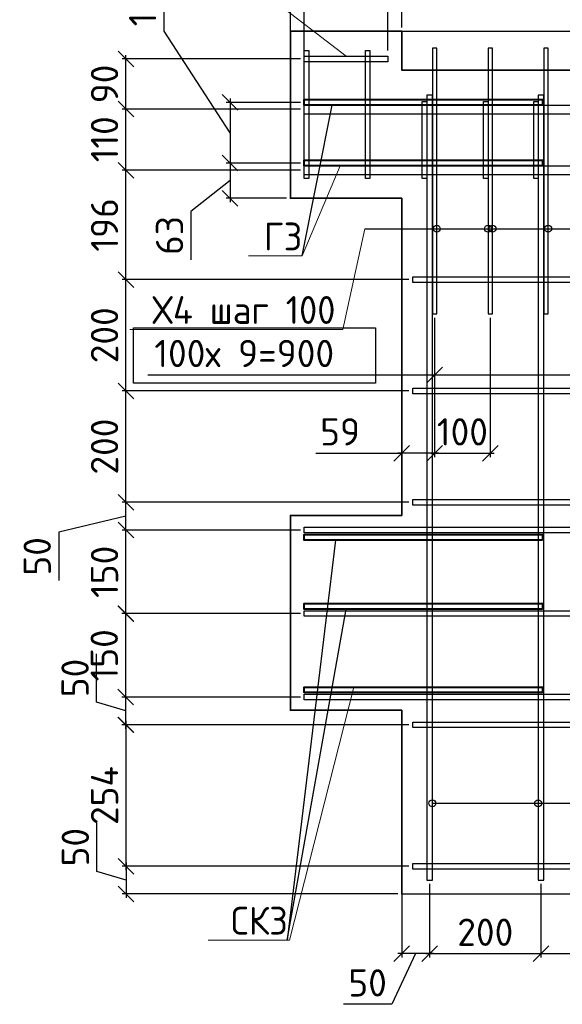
# Model space of a CAD drawing. Header units: millimetres. Extents: x 40580 to 2152466, y -328404 to 177125.
# Tile 182 of 252: x 521771 to 526643, y 163421 to 172266. Entities that reach past the tile are written whole.
import ezdxf
from ezdxf import colors
from ezdxf.entities.mleader import LeaderData, LeaderLine
from ezdxf.math import Vec2, Vec3

# ---------------------------------------------------------------- set-up
doc = ezdxf.new("R2010")
doc.units = ezdxf.units.MM
doc.linetypes.add('CENTER', pattern=[2, 1.25, -0.25, 0.25, -0.25])
for name, color, linetype, lineweight in [('Арм_хомуты', 133, 'Continuous', 18), ('ОСИ', 7, 'CENTER', 15), ('Перекрытие ж_бетон', 250, 'Continuous', 30), ('подоснова', 151, 'Continuous', 5), ('Столовая Двери и окна', 7, 'Continuous', 15)]:
    doc.layers.add(name, color=color, linetype=linetype, lineweight=lineweight)
doc.layers.add('Стена_ бетон несущ.', color=7, linetype='Continuous', lineweight=70, true_color=0xb4b496)
doc.styles.add('GOST-2.304_Type-B', font='GOST_Common.ttf')
doc.styles.get("Standard").update_dxf_attribs({"font": 'isocpeur.ttf'})
doc.dimstyles.new('Осевые', dxfattribs={"dimscale": 0.7, "dimtxt": 450, "dimasz": 400, "dimexe": 100, "dimexo": 100, "dimgap": 100, "dimtad": 1, "dimdec": 0, "dimzin": 0, "dimdsep": 46, "dimtxsty": 'Standard', "dimblk": 'OBLIQUE', "dimcen": 9, "dimdle": 100, "dimazin": 0, "dimtm": 1e-09, "dimtfac": 1, "dimtdec": 0, "dimtofl": 0, "dimtmove": 0, "dimatfit": 3, "dimfxl": 1, "dimtolj": 1, "dimtzin": 0, "dimarcsym": 0})

# ---------------------------------------------------------------- blocks, each defined once
blk = doc.blocks.new('_OBLIQUE')
at = {"color": 0, "linetype": 'ByBlock'}
blk.add_line((-0.5, -0.5), (0.5, 0.5), dxfattribs=at)
blk = doc.blocks.new('*D6134')
at = {"layer": 'Defpoints', "color": 0, "linetype": 'ByBlock', "lineweight": 25, "ltscale": 13, "transparency": 16777216}
for p in [(524326.5, 171523.8), (523659.9, 170978.4), (524326.5, 170978.4)]:
    blk.add_point(p, dxfattribs=at)
at = {"layer": 'ОСИ', "color": 0, "linetype": 'ByBlock', "lineweight": -2, "ltscale": 13, "transparency": 16777216}
for p, q in [((523067.5, 172164), (523067.5, 172720.5)), ((523659.9, 171251.1), (523067.5, 172164)), ((524291.5, 171523.8), (523624.9, 171523.8)), ((523659.9, 171558.8), (523659.9, 170943.4)), ((524291.5, 170978.4), (523624.9, 170978.4))]:
    blk.add_line(p, q, dxfattribs=at)
at = {"layer": 'ОСИ', "color": 0, "linetype": 'ByBlock', "lineweight": -2, "ltscale": 13, "transparency": 16777216, "xscale": 140, "yscale": 140, "zscale": 140}
for p, rotation in [((523659.9, 171523.8), 90), ((523659.9, 170978.4), 270)]:
    blk.add_blockref('_OBLIQUE', p, dxfattribs=dict(at, rotation=rotation))
at = {"layer": 'ОСИ', "color": 0, "linetype": 'ByBlock', "ltscale": 13, "transparency": 16777216, "insert": (522875, 172442.3), "char_height": 245, "attachment_point": 5, "rotation": 90}
blk.add_mtext('\\A1;109', dxfattribs=at)
blk = doc.blocks.new('*D6135')
at = {"layer": 'Defpoints', "color": 0, "linetype": 'ByBlock', "lineweight": 25, "ltscale": 13, "transparency": 16777216}
for p in [(524326.5, 170978.4), (523659.9, 170662.3), (524201.5, 170662.3)]:
    blk.add_point(p, dxfattribs=at)
at = {"layer": 'ОСИ', "color": 0, "linetype": 'ByBlock', "lineweight": -2, "ltscale": 13, "transparency": 16777216}
for p, q in [((524291.5, 170978.4), (523624.9, 170978.4)), ((523659.9, 171013.4), (523659.9, 170627.3)), ((523659.9, 170820.4), (523309.2, 170544.4)), ((524166.5, 170662.3), (523624.9, 170662.3)), ((523309.2, 170544.4), (523309.2, 170110.4))]:
    blk.add_line(p, q, dxfattribs=at)
at = {"layer": 'ОСИ', "color": 0, "linetype": 'ByBlock', "lineweight": -2, "ltscale": 13, "transparency": 16777216, "xscale": 140, "yscale": 140, "zscale": 140}
for p, rotation in [((523659.9, 170978.4), 90), ((523659.9, 170662.3), 270)]:
    blk.add_blockref('_OBLIQUE', p, dxfattribs=dict(at, rotation=rotation))
at = {"layer": 'ОСИ', "color": 0, "linetype": 'ByBlock', "ltscale": 13, "transparency": 16777216, "insert": (523116.7, 170327.4), "char_height": 245, "attachment_point": 5, "rotation": 90}
blk.add_mtext('\\A1;63', dxfattribs=at)
blk = doc.blocks.new('*D5997')
at = {"layer": 'Defpoints', "color": 0, "linetype": 'ByBlock', "lineweight": 25, "ltscale": 13, "transparency": 16777216}
for p in [(525496.5, 169623.1), (525996.5, 169623.1), (525996.5, 168371.1)]:
    blk.add_point(p, dxfattribs=at)
at = {"layer": 'ОСИ', "color": 0, "linetype": 'ByBlock', "lineweight": -2, "ltscale": 13, "transparency": 16777216}
for p, q in [((525496.5, 169588.1), (525496.5, 168336.1)), ((525996.5, 169588.1), (525996.5, 168336.1)), ((525461.5, 168371.1), (526031.5, 168371.1))]:
    blk.add_line(p, q, dxfattribs=at)
at = {"layer": 'ОСИ', "color": 0, "linetype": 'ByBlock', "lineweight": -2, "ltscale": 13, "transparency": 16777216, "xscale": 140, "yscale": 140, "zscale": 140, "rotation": 180}
blk.add_blockref('_OBLIQUE', (525496.5, 168371.1), dxfattribs=at)
at = {"layer": 'ОСИ', "color": 0, "linetype": 'ByBlock', "lineweight": -2, "ltscale": 13, "transparency": 16777216, "xscale": 140, "yscale": 140, "zscale": 140}
blk.add_blockref('_OBLIQUE', (525996.5, 168371.1), dxfattribs=at)
at = {"layer": 'ОСИ', "color": 0, "linetype": 'ByBlock', "ltscale": 13, "transparency": 16777216, "insert": (525746.5, 168563.6), "char_height": 245, "attachment_point": 5}
blk.add_mtext('\\A1;100', dxfattribs=at)
blk = doc.blocks.new('*D5998')
at = {"layer": 'Defpoints', "color": 0, "linetype": 'ByBlock', "lineweight": 25, "ltscale": 13, "transparency": 16777216}
for p in [(525496.5, 169623.1), (529996.5, 169623.1), (529996.5, 169075.3)]:
    blk.add_point(p, dxfattribs=at)
at = {"layer": 'ОСИ', "color": 0, "linetype": 'ByBlock', "lineweight": -2, "ltscale": 13, "transparency": 16777216}
for p, q in [((525496.5, 169588.1), (525496.5, 169040.3)), ((529996.5, 169588.1), (529996.5, 169040.3)), ((522921.4, 169075.3), (525496.5, 169075.3)), ((525461.5, 169075.3), (530031.5, 169075.3))]:
    blk.add_line(p, q, dxfattribs=at)
at = {"layer": 'ОСИ', "color": 0, "linetype": 'ByBlock', "lineweight": -2, "ltscale": 13, "transparency": 16777216, "xscale": 140, "yscale": 140, "zscale": 140, "rotation": 180}
blk.add_blockref('_OBLIQUE', (525496.5, 169075.3), dxfattribs=at)
at = {"layer": 'ОСИ', "color": 0, "linetype": 'ByBlock', "lineweight": -2, "ltscale": 13, "transparency": 16777216, "xscale": 140, "yscale": 140, "zscale": 140}
blk.add_blockref('_OBLIQUE', (529996.5, 169075.3), dxfattribs=at)
at = {"layer": 'ОСИ', "color": 0, "linetype": 'ByBlock', "ltscale": 13, "transparency": 16777216, "insert": (523787.6, 169267.8), "char_height": 245, "attachment_point": 5}
blk.add_mtext('\\A1;100х 9=900', dxfattribs=at)
blk = doc.blocks.new('*D5999')
at = {"layer": 'Defpoints', "color": 0, "linetype": 'ByBlock', "lineweight": 25, "ltscale": 13, "transparency": 16777216}
for p in [(525201.4, 169623), (525496.5, 169623.1), (525201.4, 168371.1)]:
    blk.add_point(p, dxfattribs=at)
at = {"layer": 'ОСИ', "color": 0, "linetype": 'ByBlock', "lineweight": -2, "ltscale": 13, "transparency": 16777216}
for p, q in [((525201.4, 169588), (525201.4, 168336.1)), ((525496.5, 169588.1), (525496.5, 168336.1)), ((524431, 168371.1), (525201.4, 168371.1)), ((525531.5, 168371.1), (525166.4, 168371.1))]:
    blk.add_line(p, q, dxfattribs=at)
at = {"layer": 'ОСИ', "color": 0, "linetype": 'ByBlock', "lineweight": -2, "ltscale": 13, "transparency": 16777216, "xscale": 140, "yscale": 140, "zscale": 140, "rotation": 180}
blk.add_blockref('_OBLIQUE', (525201.4, 168371.1), dxfattribs=at)
at = {"layer": 'ОСИ', "color": 0, "linetype": 'ByBlock', "lineweight": -2, "ltscale": 13, "transparency": 16777216, "xscale": 140, "yscale": 140, "zscale": 140}
blk.add_blockref('_OBLIQUE', (525496.5, 168371.1), dxfattribs=at)
at = {"layer": 'ОСИ', "color": 0, "linetype": 'ByBlock', "ltscale": 13, "transparency": 16777216, "insert": (524648, 168563.6), "char_height": 245, "attachment_point": 5}
blk.add_mtext('\\A1;59', dxfattribs=at)
blk = doc.blocks.new('*D6137')
at = {"layer": 'Defpoints', "color": 0, "linetype": 'ByBlock', "lineweight": 25, "ltscale": 13, "transparency": 16777216}
for p in [(539076.5, 174437.1), (524326.5, 171458.8), (539076.5, 171458.8)]:
    blk.add_point(p, dxfattribs=at)
at = {"layer": 'ОСИ', "color": 0, "linetype": 'ByBlock', "lineweight": -2, "ltscale": 13, "transparency": 16777216}
for p, q in [((524291.5, 174437.1), (539111.5, 174437.1)), ((524326.5, 171493.8), (524326.5, 174472.1)), ((539076.5, 171493.8), (539076.5, 174472.1))]:
    blk.add_line(p, q, dxfattribs=at)
at = {"layer": 'ОСИ', "color": 0, "linetype": 'ByBlock', "lineweight": -2, "ltscale": 13, "transparency": 16777216, "xscale": 140, "yscale": 140, "zscale": 140, "rotation": 180}
blk.add_blockref('_OBLIQUE', (524326.5, 174437.1), dxfattribs=at)
at = {"layer": 'ОСИ', "color": 0, "linetype": 'ByBlock', "lineweight": -2, "ltscale": 13, "transparency": 16777216, "xscale": 140, "yscale": 140, "zscale": 140}
blk.add_blockref('_OBLIQUE', (539076.5, 174437.1), dxfattribs=at)
at = {"layer": 'ОСИ', "color": 0, "linetype": 'ByBlock', "ltscale": 13, "transparency": 16777216, "insert": (531701.5, 174629.6), "char_height": 245, "attachment_point": 5}
blk.add_mtext('\\A1;2950', dxfattribs=at)
blk = doc.blocks.new('_None')
blk = doc.blocks.new('*D6138')
at = {"layer": 'Defpoints', "color": 0, "linetype": 'ByBlock', "lineweight": 25, "ltscale": 13, "transparency": 16777216}
for p in [(524326.5, 172821.9), (525076.4, 171953.4), (524326.5, 171938.4)]:
    blk.add_point(p, dxfattribs=at)
at = {"layer": 'ОСИ', "color": 0, "linetype": 'ByBlock', "lineweight": -2, "ltscale": 13, "transparency": 16777216}
for p, q in [((524326.5, 171973.4), (524326.5, 172856.9)), ((525076.4, 171988.4), (525076.4, 172856.9)), ((525111.4, 172821.9), (524291.5, 172821.9))]:
    blk.add_line(p, q, dxfattribs=at)
at = {"layer": 'ОСИ', "color": 0, "linetype": 'ByBlock', "lineweight": -2, "ltscale": 13, "transparency": 16777216, "xscale": 140, "yscale": 140, "zscale": 140, "rotation": 180}
blk.add_blockref('_OBLIQUE', (524326.5, 172821.9), dxfattribs=at)
at = {"layer": 'ОСИ', "color": 0, "linetype": 'ByBlock', "lineweight": -2, "ltscale": 13, "transparency": 16777216, "xscale": 140, "yscale": 140, "zscale": 140}
blk.add_blockref('_OBLIQUE', (525076.4, 172821.9), dxfattribs=at)
at = {"layer": 'ОСИ', "color": 0, "linetype": 'ByBlock', "ltscale": 13, "transparency": 16777216, "insert": (524701.4, 173014.4), "char_height": 245, "attachment_point": 5}
blk.add_mtext('\\A1;150', dxfattribs=at)
blk = doc.blocks.new('*D6139')
at = {"layer": 'Defpoints', "color": 0, "linetype": 'ByBlock', "lineweight": 25, "ltscale": 13, "transparency": 16777216}
for p in [(524201.5, 173337), (524201.5, 172162.3), (525201.5, 172162)]:
    blk.add_point(p, dxfattribs=at)
at = {"layer": 'ОСИ', "color": 0, "linetype": 'ByBlock', "lineweight": -2, "ltscale": 13, "transparency": 16777216}
for p, q in [((524201.5, 172197.3), (524201.5, 173372)), ((525201.5, 172197), (525201.5, 173372)), ((525236.5, 173337), (524166.5, 173337))]:
    blk.add_line(p, q, dxfattribs=at)
at = {"layer": 'ОСИ', "color": 0, "linetype": 'ByBlock', "lineweight": -2, "ltscale": 13, "transparency": 16777216, "xscale": 140, "yscale": 140, "zscale": 140, "rotation": 180}
blk.add_blockref('_OBLIQUE', (524201.5, 173337), dxfattribs=at)
at = {"layer": 'ОСИ', "color": 0, "linetype": 'ByBlock', "lineweight": -2, "ltscale": 13, "transparency": 16777216, "xscale": 140, "yscale": 140, "zscale": 140}
blk.add_blockref('_OBLIQUE', (525201.5, 173337), dxfattribs=at)
at = {"layer": 'ОСИ', "color": 0, "linetype": 'ByBlock', "ltscale": 13, "transparency": 16777216, "insert": (524701.5, 173529.5), "char_height": 245, "attachment_point": 5}
blk.add_mtext('\\A1;200', dxfattribs=at)
blk = doc.blocks.new('*D6140')
at = {"layer": 'Defpoints', "color": 0, "linetype": 'ByBlock', "lineweight": 25, "ltscale": 13, "transparency": 16777216}
for p in [(524201.5, 172821.9), (524201.5, 171953.4), (524326.5, 171953.4)]:
    blk.add_point(p, dxfattribs=at)
at = {"layer": 'ОСИ', "color": 0, "linetype": 'ByBlock', "lineweight": -2, "ltscale": 13, "transparency": 16777216}
for p, q in [((523857.2, 173136.9), (523423.2, 173136.9)), ((524264, 172821.9), (523857.2, 173136.9)), ((524201.5, 171988.4), (524201.5, 172856.9)), ((524326.5, 171988.4), (524326.5, 172856.9)), ((524201.5, 172821.9), (524061.5, 172821.9)), ((524326.5, 172821.9), (524201.5, 172821.9)), ((524326.5, 172821.9), (524466.5, 172821.9))]:
    blk.add_line(p, q, dxfattribs=at)
at = {"layer": 'ОСИ', "color": 0, "linetype": 'ByBlock', "lineweight": -2, "ltscale": 13, "transparency": 16777216, "xscale": 140, "yscale": 140, "zscale": 140}
blk.add_blockref('_OBLIQUE', (524201.5, 172821.9), dxfattribs=at)
at = {"layer": 'ОСИ', "color": 0, "linetype": 'ByBlock', "lineweight": -2, "ltscale": 13, "transparency": 16777216, "xscale": 140, "yscale": 140, "zscale": 140, "rotation": 180}
blk.add_blockref('_OBLIQUE', (524326.5, 172821.9), dxfattribs=at)
at = {"layer": 'ОСИ', "color": 0, "linetype": 'ByBlock', "ltscale": 13, "transparency": 16777216, "insert": (523640.2, 173329.4), "char_height": 245, "attachment_point": 5}
blk.add_mtext('\\A1;25', dxfattribs=at)
blk = doc.blocks.new('*D6006')
at = {"layer": 'Defpoints', "color": 0, "linetype": 'ByBlock', "lineweight": 25, "ltscale": 13, "transparency": 16777216}
for p in [(525451.5, 164537.2), (525201.5, 164457.7), (525201.5, 163876.1)]:
    blk.add_point(p, dxfattribs=at)
at = {"layer": 'ОСИ', "color": 0, "linetype": 'ByBlock', "lineweight": -2, "ltscale": 13, "transparency": 16777216}
for p, q in [((525451.5, 164502.2), (525451.5, 163841.1)), ((525201.5, 164422.7), (525201.5, 163841.1)), ((525326.5, 163876.1), (525111.9, 163421.1)), ((525486.5, 163876.1), (525166.5, 163876.1)), ((525111.9, 163421.1), (524677.9, 163421.1))]:
    blk.add_line(p, q, dxfattribs=at)
at = {"layer": 'ОСИ', "color": 0, "linetype": 'ByBlock', "lineweight": -2, "ltscale": 13, "transparency": 16777216, "xscale": 140, "yscale": 140, "zscale": 140, "rotation": 180}
blk.add_blockref('_OBLIQUE', (525201.5, 163876.1), dxfattribs=at)
at = {"layer": 'ОСИ', "color": 0, "linetype": 'ByBlock', "lineweight": -2, "ltscale": 13, "transparency": 16777216, "xscale": 140, "yscale": 140, "zscale": 140}
blk.add_blockref('_OBLIQUE', (525451.5, 163876.1), dxfattribs=at)
at = {"layer": 'ОСИ', "color": 0, "linetype": 'ByBlock', "ltscale": 13, "transparency": 16777216, "insert": (524894.9, 163613.6), "char_height": 245, "attachment_point": 5}
blk.add_mtext('\\A1;50', dxfattribs=at)
blk = doc.blocks.new('*D6007')
at = {"layer": 'Defpoints', "color": 0, "linetype": 'ByBlock', "lineweight": 25, "ltscale": 13, "transparency": 16777216}
for p in [(525451.5, 164537.2), (526451.5, 164537.2), (526451.5, 163876.1)]:
    blk.add_point(p, dxfattribs=at)
at = {"layer": 'ОСИ', "color": 0, "linetype": 'ByBlock', "lineweight": -2, "ltscale": 13, "transparency": 16777216}
for p, q in [((525451.5, 164502.2), (525451.5, 163841.1)), ((526451.5, 164502.2), (526451.5, 163841.1)), ((525416.5, 163876.1), (526486.5, 163876.1))]:
    blk.add_line(p, q, dxfattribs=at)
at = {"layer": 'ОСИ', "color": 0, "linetype": 'ByBlock', "lineweight": -2, "ltscale": 13, "transparency": 16777216, "xscale": 140, "yscale": 140, "zscale": 140, "rotation": 180}
blk.add_blockref('_OBLIQUE', (525451.5, 163876.1), dxfattribs=at)
at = {"layer": 'ОСИ', "color": 0, "linetype": 'ByBlock', "lineweight": -2, "ltscale": 13, "transparency": 16777216, "xscale": 140, "yscale": 140, "zscale": 140}
blk.add_blockref('_OBLIQUE', (526451.5, 163876.1), dxfattribs=at)
at = {"layer": 'ОСИ', "color": 0, "linetype": 'ByBlock', "ltscale": 13, "transparency": 16777216, "insert": (525951.5, 164068.6), "char_height": 245, "attachment_point": 5}
blk.add_mtext('\\A1;200', dxfattribs=at)
blk = doc.blocks.new('*D6008')
at = {"layer": 'Defpoints', "color": 0, "linetype": 'ByBlock', "lineweight": 25, "ltscale": 13, "transparency": 16777216}
for p in [(526451.5, 164537.2), (527451.5, 164537.2), (527451.5, 163876.1)]:
    blk.add_point(p, dxfattribs=at)
at = {"layer": 'ОСИ', "color": 0, "linetype": 'ByBlock', "lineweight": -2, "ltscale": 13, "transparency": 16777216}
for p, q in [((526451.5, 164502.2), (526451.5, 163841.1)), ((527451.5, 164502.2), (527451.5, 163841.1)), ((526416.5, 163876.1), (527486.5, 163876.1))]:
    blk.add_line(p, q, dxfattribs=at)
at = {"layer": 'ОСИ', "color": 0, "linetype": 'ByBlock', "lineweight": -2, "ltscale": 13, "transparency": 16777216, "xscale": 140, "yscale": 140, "zscale": 140, "rotation": 180}
blk.add_blockref('_OBLIQUE', (526451.5, 163876.1), dxfattribs=at)
at = {"layer": 'ОСИ', "color": 0, "linetype": 'ByBlock', "lineweight": -2, "ltscale": 13, "transparency": 16777216, "xscale": 140, "yscale": 140, "zscale": 140}
blk.add_blockref('_OBLIQUE', (527451.5, 163876.1), dxfattribs=at)
at = {"layer": 'ОСИ', "color": 0, "linetype": 'ByBlock', "ltscale": 13, "transparency": 16777216, "insert": (526951.5, 164068.6), "char_height": 245, "attachment_point": 5}
blk.add_mtext('\\A1;200', dxfattribs=at)
blk = doc.blocks.new('*D5958')
at = {"layer": 'Defpoints', "color": 0, "linetype": 'ByBlock', "lineweight": 25, "ltscale": 13, "transparency": 16777216}
for p in [(525301.5, 164661.5), (522725.9, 164412.2), (525201.5, 164412.2)]:
    blk.add_point(p, dxfattribs=at)
at = {"layer": 'ОСИ', "color": 0, "linetype": 'ByBlock', "lineweight": -2, "ltscale": 13, "transparency": 16777216}
for p, q in [((522463.4, 164615.6), (522463.4, 165049.6)), ((522725.9, 164536.9), (522463.4, 164615.6)), ((525266.5, 164661.5), (522690.9, 164661.5)), ((522725.9, 164696.5), (522725.9, 164377.2)), ((525166.5, 164412.2), (522690.9, 164412.2))]:
    blk.add_line(p, q, dxfattribs=at)
at = {"layer": 'ОСИ', "color": 0, "linetype": 'ByBlock', "lineweight": -2, "ltscale": 13, "transparency": 16777216, "xscale": 140, "yscale": 140, "zscale": 140}
for p, rotation in [((522725.9, 164661.5), 90), ((522725.9, 164412.2), 270)]:
    blk.add_blockref('_OBLIQUE', p, dxfattribs=dict(at, rotation=rotation))
at = {"layer": 'ОСИ', "color": 0, "linetype": 'ByBlock', "ltscale": 13, "transparency": 16777216, "insert": (522270.9, 164832.6), "char_height": 245, "attachment_point": 5, "rotation": 90}
blk.add_mtext('\\A1;50', dxfattribs=at)
blk = doc.blocks.new('*D5959')
at = {"layer": 'Defpoints', "color": 0, "linetype": 'ByBlock', "lineweight": 25, "ltscale": 13, "transparency": 16777216}
for p in [(522725.9, 165931.5), (525301.5, 165931.5), (525301.5, 164661.5)]:
    blk.add_point(p, dxfattribs=at)
at = {"layer": 'ОСИ', "color": 0, "linetype": 'ByBlock', "lineweight": -2, "ltscale": 13, "transparency": 16777216}
for p, q in [((522725.9, 164626.5), (522725.9, 165966.5)), ((525266.5, 165931.5), (522690.9, 165931.5)), ((525266.5, 164661.5), (522690.9, 164661.5))]:
    blk.add_line(p, q, dxfattribs=at)
at = {"layer": 'ОСИ', "color": 0, "linetype": 'ByBlock', "lineweight": -2, "ltscale": 13, "transparency": 16777216, "xscale": 140, "yscale": 140, "zscale": 140}
for p, rotation in [((522725.9, 165931.5), 90), ((522725.9, 164661.5), 270)]:
    blk.add_blockref('_OBLIQUE', p, dxfattribs=dict(at, rotation=rotation))
at = {"layer": 'ОСИ', "color": 0, "linetype": 'ByBlock', "ltscale": 13, "transparency": 16777216, "insert": (522533.4, 165296.5), "char_height": 245, "attachment_point": 5, "rotation": 90}
blk.add_mtext('\\A1;254', dxfattribs=at)
blk = doc.blocks.new('*D5960')
at = {"layer": 'Defpoints', "color": 0, "linetype": 'ByBlock', "lineweight": 25, "ltscale": 13, "transparency": 16777216}
for p in [(522725.5, 167681.5), (524326.5, 167681.5), (524326.5, 166931.5)]:
    blk.add_point(p, dxfattribs=at)
at = {"layer": 'ОСИ', "color": 0, "linetype": 'ByBlock', "lineweight": -2, "ltscale": 13, "transparency": 16777216}
for p, q in [((522725.5, 166896.5), (522725.5, 167716.5)), ((524291.5, 167681.5), (522690.5, 167681.5)), ((524291.5, 166931.5), (522690.5, 166931.5))]:
    blk.add_line(p, q, dxfattribs=at)
at = {"layer": 'ОСИ', "color": 0, "linetype": 'ByBlock', "lineweight": -2, "ltscale": 13, "transparency": 16777216, "xscale": 140, "yscale": 140, "zscale": 140}
for p, rotation in [((522725.5, 167681.5), 90), ((522725.5, 166931.5), 270)]:
    blk.add_blockref('_OBLIQUE', p, dxfattribs=dict(at, rotation=rotation))
at = {"layer": 'ОСИ', "color": 0, "linetype": 'ByBlock', "ltscale": 13, "transparency": 16777216, "insert": (522533, 167306.5), "char_height": 245, "attachment_point": 5, "rotation": 90}
blk.add_mtext('\\A1;150', dxfattribs=at)
blk = doc.blocks.new('*D5961')
at = {"layer": 'Defpoints', "color": 0, "linetype": 'ByBlock', "lineweight": 25, "ltscale": 13, "transparency": 16777216}
for p in [(522725.5, 167931.5), (525301.5, 167931.5), (524326.5, 167681.5)]:
    blk.add_point(p, dxfattribs=at)
at = {"layer": 'ОСИ', "color": 0, "linetype": 'ByBlock', "lineweight": -2, "ltscale": 13, "transparency": 16777216}
for p, q in [((525266.5, 167931.5), (522690.5, 167931.5)), ((522725.5, 167646.5), (522725.5, 167966.5)), ((522725.5, 167806.5), (522121.3, 167662)), ((522121.3, 167662), (522121.3, 167228)), ((524291.5, 167681.5), (522690.5, 167681.5))]:
    blk.add_line(p, q, dxfattribs=at)
at = {"layer": 'ОСИ', "color": 0, "linetype": 'ByBlock', "lineweight": -2, "ltscale": 13, "transparency": 16777216, "xscale": 140, "yscale": 140, "zscale": 140}
for p, rotation in [((522725.5, 167931.5), 90), ((522725.5, 167681.5), 270)]:
    blk.add_blockref('_OBLIQUE', p, dxfattribs=dict(at, rotation=rotation))
at = {"layer": 'ОСИ', "color": 0, "linetype": 'ByBlock', "ltscale": 13, "transparency": 16777216, "insert": (521928.8, 167445), "char_height": 245, "attachment_point": 5, "rotation": 90}
blk.add_mtext('\\A1;50', dxfattribs=at)
blk = doc.blocks.new('*D5962')
at = {"layer": 'Defpoints', "color": 0, "linetype": 'ByBlock', "lineweight": 25, "ltscale": 13, "transparency": 16777216}
for p in [(522725.5, 168931.5), (525301.5, 168931.5), (525301.5, 167931.5)]:
    blk.add_point(p, dxfattribs=at)
at = {"layer": 'ОСИ', "color": 0, "linetype": 'ByBlock', "lineweight": -2, "ltscale": 13, "transparency": 16777216}
for p, q in [((522725.5, 167896.5), (522725.5, 168966.5)), ((525266.5, 168931.5), (522690.5, 168931.5)), ((525266.5, 167931.5), (522690.5, 167931.5))]:
    blk.add_line(p, q, dxfattribs=at)
at = {"layer": 'ОСИ', "color": 0, "linetype": 'ByBlock', "lineweight": -2, "ltscale": 13, "transparency": 16777216, "xscale": 140, "yscale": 140, "zscale": 140}
for p, rotation in [((522725.5, 168931.5), 90), ((522725.5, 167931.5), 270)]:
    blk.add_blockref('_OBLIQUE', p, dxfattribs=dict(at, rotation=rotation))
at = {"layer": 'ОСИ', "color": 0, "linetype": 'ByBlock', "ltscale": 13, "transparency": 16777216, "insert": (522533, 168431.5), "char_height": 245, "attachment_point": 5, "rotation": 90}
blk.add_mtext('\\A1;200', dxfattribs=at)
blk = doc.blocks.new('*D5963')
at = {"layer": 'Defpoints', "color": 0, "linetype": 'ByBlock', "lineweight": 25, "ltscale": 13, "transparency": 16777216}
for p in [(522725.5, 169931.5), (525301.5, 169931.5), (525301.5, 168931.5)]:
    blk.add_point(p, dxfattribs=at)
at = {"layer": 'ОСИ', "color": 0, "linetype": 'ByBlock', "lineweight": -2, "ltscale": 13, "transparency": 16777216}
for p, q in [((525266.5, 169931.5), (522690.5, 169931.5)), ((522725.5, 168896.5), (522725.5, 169966.5)), ((525266.5, 168931.5), (522690.5, 168931.5))]:
    blk.add_line(p, q, dxfattribs=at)
at = {"layer": 'ОСИ', "color": 0, "linetype": 'ByBlock', "lineweight": -2, "ltscale": 13, "transparency": 16777216, "xscale": 140, "yscale": 140, "zscale": 140}
for p, rotation in [((522725.5, 169931.5), 90), ((522725.5, 168931.5), 270)]:
    blk.add_blockref('_OBLIQUE', p, dxfattribs=dict(at, rotation=rotation))
at = {"layer": 'ОСИ', "color": 0, "linetype": 'ByBlock', "ltscale": 13, "transparency": 16777216, "insert": (522533, 169431.5), "char_height": 245, "attachment_point": 5, "rotation": 90}
blk.add_mtext('\\A1;200', dxfattribs=at)
blk = doc.blocks.new('*D5964')
at = {"layer": 'Defpoints', "color": 0, "linetype": 'ByBlock', "lineweight": 25, "ltscale": 13, "transparency": 16777216}
for p in [(522725.5, 170913.4), (524326.5, 170913.4), (525301.5, 169931.5)]:
    blk.add_point(p, dxfattribs=at)
at = {"layer": 'ОСИ', "color": 0, "linetype": 'ByBlock', "lineweight": -2, "ltscale": 13, "transparency": 16777216}
for p, q in [((524291.5, 170913.4), (522690.5, 170913.4)), ((522725.5, 169896.5), (522725.5, 170948.4)), ((525266.5, 169931.5), (522690.5, 169931.5))]:
    blk.add_line(p, q, dxfattribs=at)
at = {"layer": 'ОСИ', "color": 0, "linetype": 'ByBlock', "lineweight": -2, "ltscale": 13, "transparency": 16777216, "xscale": 140, "yscale": 140, "zscale": 140}
for p, rotation in [((522725.5, 170913.4), 90), ((522725.5, 169931.5), 270)]:
    blk.add_blockref('_OBLIQUE', p, dxfattribs=dict(at, rotation=rotation))
at = {"layer": 'ОСИ', "color": 0, "linetype": 'ByBlock', "ltscale": 13, "transparency": 16777216, "insert": (522533, 170422.5), "char_height": 245, "attachment_point": 5, "rotation": 90}
blk.add_mtext('\\A1;196', dxfattribs=at)
blk = doc.blocks.new('*D5965')
at = {"layer": 'Defpoints', "color": 0, "linetype": 'ByBlock', "lineweight": 25, "ltscale": 13, "transparency": 16777216}
for p in [(522725.5, 171463.8), (524326.5, 171463.8), (524326.5, 170913.4)]:
    blk.add_point(p, dxfattribs=at)
at = {"layer": 'ОСИ', "color": 0, "linetype": 'ByBlock', "lineweight": -2, "ltscale": 13, "transparency": 16777216}
for p, q in [((524291.5, 171463.8), (522690.5, 171463.8)), ((522725.5, 170878.4), (522725.5, 171498.8)), ((524291.5, 170913.4), (522690.5, 170913.4))]:
    blk.add_line(p, q, dxfattribs=at)
at = {"layer": 'ОСИ', "color": 0, "linetype": 'ByBlock', "lineweight": -2, "ltscale": 13, "transparency": 16777216, "xscale": 140, "yscale": 140, "zscale": 140}
for p, rotation in [((522725.5, 171463.8), 90), ((522725.5, 170913.4), 270)]:
    blk.add_blockref('_OBLIQUE', p, dxfattribs=dict(at, rotation=rotation))
at = {"layer": 'ОСИ', "color": 0, "linetype": 'ByBlock', "ltscale": 13, "transparency": 16777216, "insert": (522533, 171192.5), "char_height": 245, "attachment_point": 5, "rotation": 90}
blk.add_mtext('\\A1;110', dxfattribs=at)
blk = doc.blocks.new('*D5966')
at = {"layer": 'Defpoints', "color": 0, "linetype": 'ByBlock', "lineweight": 25, "ltscale": 13, "transparency": 16777216}
for p in [(522725.5, 171913.4), (524326.5, 171913.4), (524326.5, 171463.8)]:
    blk.add_point(p, dxfattribs=at)
at = {"layer": 'ОСИ', "color": 0, "linetype": 'ByBlock', "lineweight": -2, "ltscale": 13, "transparency": 16777216}
for p, q in [((524291.5, 171913.4), (522690.5, 171913.4)), ((522725.5, 171428.8), (522725.5, 171948.4)), ((524291.5, 171463.8), (522690.5, 171463.8))]:
    blk.add_line(p, q, dxfattribs=at)
at = {"layer": 'ОСИ', "color": 0, "linetype": 'ByBlock', "lineweight": -2, "ltscale": 13, "transparency": 16777216, "xscale": 140, "yscale": 140, "zscale": 140}
for p, rotation in [((522725.5, 171913.4), 90), ((522725.5, 171463.8), 270)]:
    blk.add_blockref('_OBLIQUE', p, dxfattribs=dict(at, rotation=rotation))
at = {"layer": 'ОСИ', "color": 0, "linetype": 'ByBlock', "ltscale": 13, "transparency": 16777216, "insert": (522533, 171688.6), "char_height": 245, "attachment_point": 5, "rotation": 90}
blk.add_mtext('\\A1;90', dxfattribs=at)
blk = doc.blocks.new('*D5967')
at = {"layer": 'Defpoints', "color": 0, "linetype": 'ByBlock', "lineweight": 25, "ltscale": 13, "transparency": 16777216}
for p in [(522723.3, 166181.5), (524326.5, 166181.5), (525301.5, 165931.5)]:
    blk.add_point(p, dxfattribs=at)
at = {"layer": 'ОСИ', "color": 0, "linetype": 'ByBlock', "lineweight": -2, "ltscale": 13, "transparency": 16777216}
for p, q in [((522460.8, 166135.2), (522460.8, 166569.2)), ((522723.3, 165896.5), (522723.3, 166216.5)), ((522723.3, 166056.5), (522460.8, 166135.2)), ((524291.5, 166181.5), (522688.3, 166181.5)), ((525266.5, 165931.5), (522688.3, 165931.5))]:
    blk.add_line(p, q, dxfattribs=at)
at = {"layer": 'ОСИ', "color": 0, "linetype": 'ByBlock', "lineweight": -2, "ltscale": 13, "transparency": 16777216, "xscale": 140, "yscale": 140, "zscale": 140}
for p, rotation in [((522723.3, 166181.5), 90), ((522723.3, 165931.5), 270)]:
    blk.add_blockref('_OBLIQUE', p, dxfattribs=dict(at, rotation=rotation))
at = {"layer": 'ОСИ', "color": 0, "linetype": 'ByBlock', "ltscale": 13, "transparency": 16777216, "insert": (522268.3, 166352.2), "char_height": 245, "attachment_point": 5, "rotation": 90}
blk.add_mtext('\\A1;50', dxfattribs=at)
blk = doc.blocks.new('*D5968')
at = {"layer": 'Defpoints', "color": 0, "linetype": 'ByBlock', "lineweight": 25, "ltscale": 13, "transparency": 16777216}
for p in [(522722.9, 166931.5), (524326.5, 166931.5), (524326.5, 166181.5)]:
    blk.add_point(p, dxfattribs=at)
at = {"layer": 'ОСИ', "color": 0, "linetype": 'ByBlock', "lineweight": -2, "ltscale": 13, "transparency": 16777216}
for p, q in [((524291.5, 166931.5), (522687.9, 166931.5)), ((522722.9, 166146.5), (522722.9, 166966.5)), ((524291.5, 166181.5), (522687.9, 166181.5))]:
    blk.add_line(p, q, dxfattribs=at)
at = {"layer": 'ОСИ', "color": 0, "linetype": 'ByBlock', "lineweight": -2, "ltscale": 13, "transparency": 16777216, "xscale": 140, "yscale": 140, "zscale": 140}
for p, rotation in [((522722.9, 166931.5), 90), ((522722.9, 166181.5), 270)]:
    blk.add_blockref('_OBLIQUE', p, dxfattribs=dict(at, rotation=rotation))
at = {"layer": 'ОСИ', "color": 0, "linetype": 'ByBlock', "ltscale": 13, "transparency": 16777216, "insert": (522530.4, 166556.5), "char_height": 245, "attachment_point": 5, "rotation": 90}
blk.add_mtext('\\A1;150', dxfattribs=at)

msp = doc.modelspace()

# ---------------------------------------------------------------- linework, layer by layer
at = {"layer": 'Арм_хомуты', "color": 251, "lineweight": 40, "true_color": 0x636466}
for points in [[(526464.587, 171498.808), (524326.46, 171498.808), (524326.46, 171548.808), (526464.587, 171548.808)], [(526464.587, 170953.41), (524326.46, 170953.41), (524326.46, 171003.41), (526464.587, 171003.41)], [(526464.587, 167591.49), (524326.46, 167591.49), (524326.46, 167641.49), (526464.587, 167641.49)], [(526464.587, 166971.49), (524326.46, 166971.49), (524326.46, 167021.49), (526464.587, 167021.49)], [(526464.587, 166221.49), (524326.46, 166221.49), (524326.46, 166271.49), (526464.587, 166271.49)]]:
    msp.add_lwpolyline(points, close=True, dxfattribs=at)
at = {"layer": 'Перекрытие ж_бетон', "color": 18, "linetype": 'Continuous', "lineweight": 30, "true_color": 0x000000}
for points in [[(525076.384, 171888.375), (524326.46, 171888.375), (524326.46, 171938.375), (525076.384, 171938.375)], [(539076.46, 171418.808), (524326.46, 171418.808), (524326.46, 171498.808), (539076.46, 171498.808)], [(539076.46, 170873.41), (524326.46, 170873.41), (524326.46, 170953.41), (539076.46, 170953.41)]]:
    msp.add_lwpolyline(points, close=True, dxfattribs=at)
at = {"layer": 'Перекрытие ж_бетон', "color": 18, "linetype": 'Continuous', "lineweight": 25, "true_color": 0x000000}
for points in [[(525426.46, 171588.349), (525426.46, 164537.238), (525476.46, 164537.238), (525476.46, 171588.349)], [(526426.46, 171588.349), (526426.46, 164537.238), (526476.46, 164537.238), (526476.46, 171588.349)], [(538076.46, 169906.49), (525301.46, 169906.49), (525301.46, 169956.49), (538076.46, 169956.49)], [(538076.46, 168906.49), (525301.46, 168906.49), (525301.46, 168956.49), (538076.46, 168956.49)], [(538076.46, 167906.49), (525301.46, 167906.49), (525301.46, 167956.49), (538076.46, 167956.49)], [(539076.46, 167656.49), (524326.46, 167656.49), (524326.46, 167706.49), (539076.46, 167706.49)], [(539076.46, 166906.49), (524326.46, 166906.49), (524326.46, 166956.49), (539076.46, 166956.49)], [(539076.46, 166156.49), (524326.46, 166156.49), (524326.46, 166206.49), (539076.46, 166206.49)], [(538076.46, 165906.49), (525301.46, 165906.49), (525301.46, 165956.49), (538076.46, 165956.49)], [(538076.46, 164636.49), (525301.46, 164636.49), (525301.46, 164686.49), (538076.46, 164686.49)]]:
    msp.add_lwpolyline(points, close=True, dxfattribs=at)
at = {"layer": 'Стена_ бетон несущ.', "color": 18, "linetype": 'Continuous', "lineweight": 35, "true_color": 0x000000, "transparency": 33554687}
msp.add_lwpolyline([(538201.46, 164408.351), (538201.46, 166058.351), (539201.46, 166058.351), (539201.46, 167808.351), (538201.46, 167808.351), (538201.46, 170658.351), (539201.46, 170658.351), (539201.46, 172158.351), (525201.46, 172162.314), (524201.46, 172162.314), (524201.46, 170662.314), (525201.46, 170662.314), (525201.46, 167812.314), (524201.46, 167812.314), (524201.46, 166062.314), (525201.46, 166062.314), (525201.46, 164412.314), (538201.46, 164408.351)], dxfattribs=at)
msp.add_lwpolyline([(530551.46, 172160.378), (525201.46, 172162.009), (525201.323, 171813.045), (530551.323, 171811.414)], close=True, dxfattribs=at)
at = {"layer": 'Столовая Двери и окна', "color": 18, "lineweight": 25, "true_color": 0x000000}
for p, q in [((524306.124, 170143.698), (524577.732, 171498.808)), ((524871.127, 170388.652), (530016.46, 170388.652)), ((524605.387, 167591.49), (524173.63, 163997.1)), ((524173.63, 163997.1), (524703.899, 166971.49)), ((525476.46, 165227.355), (538544.296, 165227.355)), ((525201.46, 164412.238), (525451.46, 164412.238))]:
    msp.add_line(p, q, dxfattribs=at)
at = {"layer": 'Столовая Двери и окна', "color": 18, "lineweight": 30, "true_color": 0x000000}
for points in [[(524326.46, 170838.174), (524326.46, 171988.907), (524366.46, 171988.907), (524366.46, 170838.174)], [(524876.46, 170838.174), (524876.46, 171988.907), (524916.46, 171988.907), (524916.46, 170838.174)], [(525386.46, 170838.174), (525386.46, 171532.782), (525426.46, 171532.782), (525426.46, 170838.174)], [(525936.46, 170838.174), (525936.46, 171532.782), (525976.46, 171532.782), (525976.46, 170838.174)], [(526386.46, 170838.174), (526386.46, 171532.782), (526426.46, 171532.782), (526426.46, 170838.174)]]:
    msp.add_lwpolyline(points, close=True, dxfattribs=at)
at = {"layer": 'Столовая Двери и окна', "color": 18, "lineweight": 25, "true_color": 0x000000}
for points in [[(525516.46, 169623.076), (525516.46, 172010.547), (525476.46, 172010.547), (525476.46, 169623.076)], [(526016.46, 169623.076), (526016.46, 172010.547), (525976.46, 172010.547), (525976.46, 169623.076)], [(526516.46, 169623.076), (526516.46, 172010.547), (526476.46, 172010.547), (526476.46, 169623.076)]]:
    msp.add_lwpolyline(points, close=True, dxfattribs=at)
at = {"layer": 'Столовая Двери и окна', "color": 1, "lineweight": 25}
msp.add_lwpolyline([(522793.34, 169499.376), (524967.155, 169499.376), (524967.155, 169001.772), (522793.34, 169001.772)], close=True, dxfattribs=at)
at = {"layer": 'Столовая Двери и окна', "color": 18, "lineweight": 30, "true_color": 0x000000}
for centre in [(525516.46, 170388.652), (525516.46, 170388.652), (525976.46, 170388.652), (526016.46, 170388.652), (526516.46, 170388.652), (526516.46, 170388.652), (525476.46, 165227.355), (526426.46, 165227.355)]:
    msp.add_circle(centre, 30.99, dxfattribs=at)

# ---------------------------------------------------------------- dimensions: what is measured, and where the dimension line sits
at = {"layer": 'ОСИ', "color": 18, "linetype": 'ByBlock', "ltscale": 13, "true_color": 0x000000}
for base, p1, p2, picture, middle in [((539076.46, 174437.115), (524326.46, 171458.808), (539076.46, 171458.808), '*D6137', (531701.46, 174629.615)), ((524201.46, 173337.033), (525201.46, 172162.009), (524201.46, 172162.314), '*D6139', (524701.46, 173529.533)), ((524326.46, 172821.876), (525076.384, 171953.375), (524326.46, 171938.375), '*D6138', (524701.422, 173014.376)), ((526451.46, 163876.105), (525451.46, 164537.238), (526451.46, 164537.238), '*D6007', (525951.46, 164068.605)), ((527451.46, 163876.105), (526451.46, 164537.238), (527451.46, 164537.238), '*D6008', (526951.46, 164068.605))]:
    dim = msp.add_linear_dim(base=base, p1=p1, p2=p2, dimstyle='Осевые', override={"dimtxt": 350, "dimasz": 200, "dimexe": 50, "dimexo": 50, "dimlfac": 0.2, "dimdle": 50, "dimtmove": 1}, dxfattribs=at)
    dim.commit()
    dim.dimension.update_dxf_attribs({"geometry": picture, "text_midpoint": middle})
for base, p1, p2, picture, middle in [((524201.46, 172821.876), (524326.46, 171953.375), (524201.46, 171953.375), '*D6140', (523787.204, 173136.876)), ((525201.414, 168371.087), (525496.46, 169623.076), (525201.414, 169622.986), '*D5999', (524648.011, 168427.936)), ((525996.46, 168371.087), (525496.46, 169623.076), (525996.46, 169623.076), '*D5997', (525746.46, 168371.087)), ((525201.46, 163876.105), (525451.46, 164537.238), (525201.46, 164457.695), '*D6006', (525041.915, 163421.105))]:
    dim = msp.add_linear_dim(base=base, p1=p1, p2=p2, dimstyle='Осевые', override={"dimtxt": 350, "dimasz": 200, "dimexe": 50, "dimexo": 50, "dimlfac": 0.2, "dimdle": 50, "dimtmove": 1}, dxfattribs=at)
    dim.commit()
    dim.dimension.update_dxf_attribs({"geometry": picture, "text_midpoint": middle, "dimtype": 160})
for base, p1, p2, picture, middle in [((523659.896, 170978.41), (524326.46, 171523.808), (524326.46, 170978.41), '*D6134', (523067.542, 172234.005)), ((522725.531, 171463.808), (524326.46, 170913.41), (524326.46, 171463.808), '*D5965', (522725.531, 171192.531)), ((523659.896, 170662.314), (524326.46, 170978.41), (524201.46, 170662.314), '*D6135', (523309.25, 170474.371)), ((522725.531, 167931.49), (524326.46, 167681.49), (525301.46, 167931.49), '*D5961', (522121.295, 167592.025))]:
    dim = msp.add_linear_dim(base=base, p1=p1, p2=p2, angle=270, dimstyle='Осевые', override={"dimtxt": 350, "dimasz": 200, "dimexe": 50, "dimexo": 50, "dimlfac": 0.2, "dimdle": 50, "dimtmove": 1}, dxfattribs=at)
    dim.commit()
    dim.dimension.update_dxf_attribs({"geometry": picture, "text_midpoint": middle, "dimtype": 160})
for base, p1, p2, picture, middle in [((522725.531, 171913.375), (524326.46, 171463.808), (524326.46, 171913.375), '*D5966', (522533.031, 171688.592)), ((522725.531, 170913.41), (525301.46, 169931.49), (524326.46, 170913.41), '*D5964', (522533.031, 170422.45)), ((522725.531, 169931.49), (525301.46, 168931.49), (525301.46, 169931.49), '*D5963', (522533.031, 169431.49)), ((522725.531, 168931.49), (525301.46, 167931.49), (525301.46, 168931.49), '*D5962', (522533.031, 168431.49)), ((522725.531, 167681.49), (524326.46, 166931.49), (524326.46, 167681.49), '*D5960', (522533.031, 167306.49)), ((522722.906, 166931.49), (524326.46, 166181.49), (524326.46, 166931.49), '*D5968', (522530.406, 166556.49)), ((522723.323, 166181.49), (525301.46, 165931.49), (524326.46, 166181.49), '*D5967', (522268.323, 166205.24)), ((522725.948, 165931.49), (525301.46, 164661.49), (525301.46, 165931.49), '*D5959', (522533.448, 165296.49)), ((522725.948, 164412.238), (525301.46, 164661.49), (525201.46, 164412.238), '*D5958', (522270.948, 164685.614))]:
    dim = msp.add_linear_dim(base=base, p1=p1, p2=p2, angle=270, dimstyle='Осевые', override={"dimtxt": 350, "dimasz": 200, "dimexe": 50, "dimexo": 50, "dimlfac": 0.2, "dimdle": 50, "dimtmove": 1}, dxfattribs=at)
    dim.commit()
    dim.dimension.update_dxf_attribs({"geometry": picture, "text_midpoint": middle})
dim = msp.add_linear_dim(base=(529996.46, 169075.263), p1=(525496.46, 169623.076), p2=(529996.46, 169623.076), text='100х 9=<>', dimstyle='Осевые', override={"dimtxt": 350, "dimasz": 200, "dimexe": 50, "dimexo": 50, "dimlfac": 0.2, "dimdle": 50, "dimtmove": 1}, dxfattribs=at)
dim.commit()
dim.dimension.update_dxf_attribs({"geometry": '*D5998', "text_midpoint": (523787.626, 169110.405), "dimtype": 160})

# ---------------------------------------------------------------- leaders
at = {"layer": 'подоснова', "color": 18, "ltscale": 0.3, "true_color": 0x000000}
ml = msp.add_multileader_mtext('Standard', dxfattribs=at)
ml.set_content('3', color=(0, 0, 0), style='GOST-2.304_Type-B')
ml.set_leader_properties(color=256, linetype='ByLayer', lineweight=15)
ml.set_arrow_properties(name='NONE')
ml.build(insert=Vec2(0, 0))
ml.multileader.update_dxf_attribs({"text_left_attachment_type": 6, "text_right_attachment_type": 6, "dogleg_length": 0.1, "arrow_head_size": 18})
ctx = ml.context
ctx.base_point, ctx.char_height, ctx.arrow_head_size, ctx.landing_gap_size, ctx.plane_origin = Vec3(523544.676, 172605.277), 250, 18, 20, Vec3(511141.704, 171698.393)
ctx.left_attachment, ctx.right_attachment, ctx.text_align_type = 6, 6, 1
notes = []
notes.append((ctx, [(1, (1, 1, 0), (523834.742, 172605.277), (-1, 0), 125.065, [(0, [(524701.422, 171938.375)], 0, [])])]))
ctx.mtext.insert, ctx.mtext.alignment, ctx.mtext.flow_direction = Vec3(523627.176, 172905.277), 2, 5
ml = msp.add_multileader_mtext('Standard', dxfattribs=at)
ml.set_content('Г3 ', color=(0, 0, 0), style='GOST-2.304_Type-B')
ml.set_leader_properties(color=256, linetype='ByLayer', lineweight=15)
ml.set_arrow_properties(name='NONE')
ml.build(insert=Vec2(0, 0))
ml.multileader.update_dxf_attribs({"text_left_attachment_type": 6, "text_right_attachment_type": 6, "dogleg_length": 0.1, "arrow_head_size": 18})
ctx = ml.context
ctx.base_point, ctx.char_height, ctx.arrow_head_size, ctx.landing_gap_size, ctx.plane_origin = Vec3(523966.024, 170143.698), 250, 18, 20, Vec3(519026.931, 168627.158)
ctx.left_attachment, ctx.right_attachment, ctx.text_align_type = 6, 6, 1
notes.append((ctx, [(1, (1, 1, 0), (524306.124, 170143.698), (-1, 0), 0.1, [(0, [(524648.061, 170953.41)], 0, [])])]))
ctx.mtext.insert, ctx.mtext.alignment, ctx.mtext.flow_direction = Vec3(524136.024, 170443.698), 2, 5
ml = msp.add_multileader_mtext('Standard', dxfattribs=at)
ml.set_content('Х4 шаг 100 ', color=(0, 0, 0), style='GOST-2.304_Type-B')
ml.set_leader_properties(color=256, linetype='ByLayer', lineweight=15)
ml.set_arrow_properties(name='NONE')
ml.build(insert=Vec2(0, 0))
ml.multileader.update_dxf_attribs({"text_left_attachment_type": 6, "text_right_attachment_type": 6, "dogleg_length": 0.1, "arrow_head_size": 18})
ctx = ml.context
ctx.base_point, ctx.char_height, ctx.arrow_head_size, ctx.landing_gap_size, ctx.plane_origin = Vec3(522953.668, 169483.507), 250, 18, 20, Vec3(533532.483, 168518.684)
ctx.left_attachment, ctx.right_attachment, ctx.text_align_type = 6, 6, 1
notes.append((ctx, [(0, (1, 1, 0), (524674.156, 169483.507), (-1, 0), 59.276, [(0, [(524871.127, 170388.652)], 0, [])])]))
ctx.mtext.insert, ctx.mtext.alignment, ctx.mtext.flow_direction = Vec3(523784.274, 169783.507), 2, 5
ml = msp.add_multileader_mtext('Standard', dxfattribs=at)
ml.set_content('СК3 ', color=(0, 0, 0), style='GOST-2.304_Type-B')
ml.set_leader_properties(color=256, linetype='ByLayer', lineweight=15)
ml.set_arrow_properties(name='NONE')
ml.build(insert=Vec2(0, 0))
ml.multileader.update_dxf_attribs({"text_left_attachment_type": 6, "text_right_attachment_type": 6, "dogleg_length": 0.1, "arrow_head_size": 18})
ctx = ml.context
ctx.base_point, ctx.char_height, ctx.arrow_head_size, ctx.landing_gap_size, ctx.plane_origin = Vec3(523653.63, 163997.1), 250, 18, 20, Vec3(516613.813, 163569.719)
ctx.left_attachment, ctx.right_attachment, ctx.text_align_type = 6, 6, 1
notes.append((ctx, [(1, (1, 1, 0), (524193.73, 163997.1), (-1, 0), 0.1, [(0, [(524770.924, 166271.49)], 0, [])])]))
ctx.mtext.insert, ctx.mtext.alignment, ctx.mtext.flow_direction = Vec3(523923.63, 164297.1), 2, 5
for ctx, leaders in notes:
    for number, flags, end, landing, length, lines in leaders:
        leader = LeaderData()
        leader.index, (leader.has_last_leader_line, leader.has_dogleg_vector, leader.attachment_direction) = number, flags
        leader.last_leader_point, leader.dogleg_vector, leader.dogleg_length = Vec3(end), Vec3(landing), length
        for number, points, colour, breaks in lines:
            line = LeaderLine()
            line.index, line.vertices, line.color, line.breaks = number, Vec3.list(points), colors.encode_raw_color(colour), breaks
            leader.lines.append(line)
        ctx.leaders.append(leader)

doc.saveas('drawing.dxf')
